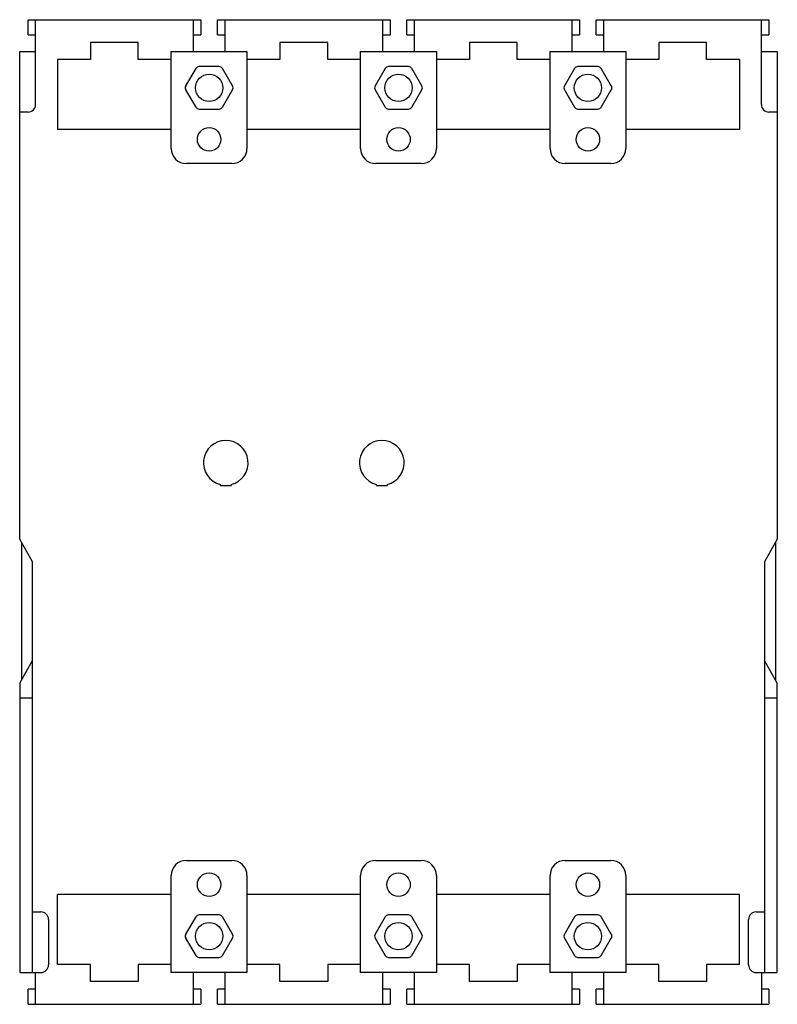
# Model space of a CAD drawing. Header units: millimetres. Extents: x 14 to 114, y 24 to 154.
import ezdxf

# ---------------------------------------------------------------- set-up
doc = ezdxf.new("R2010")
doc.units = ezdxf.units.MM
doc.header["$LTSCALE"] = 11.602679
doc.layers.add('00_COMPONENTS_1', color=7, linetype='CONTINUOUS')

msp = doc.modelspace()

# ---------------------------------------------------------------- linework, layer by layer
at = {"layer": '00_COMPONENTS_1', "color": 7, "linetype": 'Continuous'}
for p, q in [((14.9, 151.67), (14.9, 153.67)), ((14.9, 153.67), (37.7, 153.67)), ((15.9, 142.47), (15.9, 153.67)), ((36.7, 153.67), (36.7, 149.47)), ((37.7, 153.67), (37.7, 151.67)), ((39.9, 151.67), (39.9, 153.67)), ((39.9, 153.67), (62.7, 153.67)), ((40.9, 149.47), (40.9, 153.67)), ((61.7, 153.67), (61.7, 149.47)), ((62.7, 153.67), (62.7, 151.67)), ((64.9, 151.67), (64.9, 153.67)), ((64.9, 153.67), (87.7, 153.67)), ((65.9, 149.47), (65.9, 153.67)), ((86.7, 153.67), (86.7, 149.47)), ((87.7, 153.67), (87.7, 151.67)), ((89.9, 151.67), (89.9, 153.67)), ((89.9, 153.67), (112.7, 153.67)), ((90.9, 149.47), (90.9, 153.67)), ((111.7, 142.47), (111.7, 153.67)), ((112.7, 153.67), (112.7, 151.67)), ((14.9, 151.67), (15.9, 151.67)), ((36.7, 151.67), (37.7, 151.67)), ((39.9, 151.67), (40.9, 151.67)), ((61.7, 151.67), (62.7, 151.67)), ((64.9, 151.67), (65.9, 151.67)), ((86.7, 151.67), (87.7, 151.67)), ((89.9, 151.67), (90.9, 151.67)), ((111.7, 151.67), (112.7, 151.67)), ((23.15, 150.67), (23.15, 148.42)), ((29.45, 150.67), (23.15, 150.67)), ((29.45, 148.42), (29.45, 150.67)), ((48.15, 150.67), (48.15, 148.42)), ((54.45, 150.67), (48.15, 150.67)), ((54.45, 148.42), (54.45, 150.67)), ((73.15, 150.67), (73.15, 148.42)), ((79.45, 150.67), (73.15, 150.67)), ((79.45, 148.42), (79.45, 150.67)), ((98.15, 150.67), (98.15, 148.42)), ((104.45, 150.67), (98.15, 150.67)), ((104.45, 148.42), (104.45, 150.67)), ((13.8, 85.07), (13.8, 149.47)), ((13.8, 149.47), (15.9, 149.47)), ((18.8, 148.42), (18.8, 139.17)), ((23.15, 148.42), (18.8, 148.42)), ((33.8, 148.42), (29.45, 148.42)), ((33.8, 136.67), (33.8, 149.47)), ((33.8, 149.47), (43.8, 149.47)), ((43.8, 149.47), (43.8, 136.67)), ((48.15, 148.42), (43.8, 148.42)), ((58.8, 148.42), (54.45, 148.42)), ((58.8, 136.67), (58.8, 149.47)), ((58.8, 149.47), (68.8, 149.47)), ((68.8, 149.47), (68.8, 136.67)), ((73.15, 148.42), (68.8, 148.42)), ((83.8, 148.42), (79.45, 148.42)), ((83.8, 136.67), (83.8, 149.47)), ((83.8, 149.47), (93.8, 149.47)), ((93.8, 149.47), (93.8, 136.67)), ((98.15, 148.42), (93.8, 148.42)), ((108.8, 148.42), (104.45, 148.42)), ((108.8, 148.42), (108.8, 139.17)), ((111.7, 149.47), (113.8, 149.47)), ((113.8, 149.47), (113.8, 85.07)), ((37.03, 147.22), (35.7, 144.92)), ((40.13, 147.47), (37.47, 147.47)), ((41.89, 144.92), (40.56, 147.22)), ((62.03, 147.22), (60.7, 144.92)), ((65.13, 147.47), (62.47, 147.47)), ((66.89, 144.92), (65.56, 147.22)), ((87.04, 147.22), (85.71, 144.92)), ((90.13, 147.47), (87.47, 147.47)), ((91.89, 144.92), (90.56, 147.22)), ((35.7, 144.42), (37.03, 142.12)), ((40.56, 142.12), (41.89, 144.42)), ((60.7, 144.42), (62.03, 142.12)), ((65.56, 142.12), (66.89, 144.42)), ((85.71, 144.42), (87.04, 142.12)), ((90.56, 142.12), (91.89, 144.42)), ((37.47, 141.87), (40.13, 141.87)), ((62.47, 141.87), (65.13, 141.87)), ((87.47, 141.87), (90.13, 141.87)), ((14.9, 141.47), (13.8, 141.47)), ((113.8, 141.47), (112.7, 141.47)), ((33.8, 139.17), (18.8, 139.17)), ((58.8, 139.17), (43.8, 139.17)), ((83.8, 139.17), (68.8, 139.17)), ((108.8, 139.17), (93.8, 139.17)), ((41.8, 134.67), (35.8, 134.67)), ((66.8, 134.67), (60.8, 134.67)), ((91.8, 134.67), (85.8, 134.67)), ((40.3, 92.17), (40.3, 92.3)), ((41.7, 92.3), (41.7, 92.17)), ((60.9, 92.17), (60.9, 92.3)), ((62.3, 92.3), (62.3, 92.17)), ((40.3, 92.17), (41.7, 92.17)), ((60.9, 92.17), (62.3, 92.17)), ((15.5, 82.07), (13.8, 85.07)), ((14.05, 84.63), (14.05, 66.51)), ((113.8, 85.07), (112.1, 82.07)), ((113.55, 84.63), (113.55, 66.51)), ((15.5, 27.87), (15.5, 82.07)), ((112.1, 82.07), (112.1, 27.87)), ((13.8, 66.07), (15.5, 69.07)), ((113.8, 66.07), (112.1, 69.07)), ((13.8, 66.07), (13.8, 27.87)), ((113.8, 27.87), (113.8, 66.07)), ((15.5, 64.07), (13.8, 64.07)), ((113.8, 64.07), (112.1, 64.07)), ((35.8, 42.67), (41.8, 42.67)), ((60.8, 42.67), (66.8, 42.67)), ((85.8, 42.67), (91.8, 42.67)), ((33.8, 27.87), (33.8, 40.67)), ((43.8, 40.67), (43.8, 27.87)), ((58.8, 27.87), (58.8, 40.67)), ((68.8, 40.67), (68.8, 27.87)), ((83.8, 27.87), (83.8, 40.67)), ((93.8, 40.67), (93.8, 27.87)), ((33.8, 38.17), (18.8, 38.17)), ((18.8, 28.92), (18.8, 38.17)), ((58.8, 38.17), (43.8, 38.17)), ((83.8, 38.17), (68.8, 38.17)), ((108.8, 38.17), (93.8, 38.17)), ((108.8, 28.92), (108.8, 38.17)), ((15.5, 35.87), (16.6, 35.87)), ((37.03, 35.22), (35.7, 32.92)), ((40.13, 35.47), (37.47, 35.47)), ((41.89, 32.92), (40.56, 35.22)), ((62.03, 35.22), (60.7, 32.92)), ((65.13, 35.47), (62.47, 35.47)), ((66.89, 32.92), (65.56, 35.22)), ((87.04, 35.22), (85.71, 32.92)), ((90.13, 35.47), (87.47, 35.47)), ((91.89, 32.92), (90.56, 35.22)), ((111, 35.87), (112.1, 35.87)), ((17.6, 34.87), (17.6, 28.87)), ((110, 28.87), (110, 34.87)), ((35.7, 32.42), (37.03, 30.12)), ((40.56, 30.12), (41.89, 32.42)), ((60.7, 32.42), (62.03, 30.12)), ((65.56, 30.12), (66.89, 32.42)), ((85.71, 32.42), (87.04, 30.12)), ((90.56, 30.12), (91.89, 32.42)), ((23.15, 28.92), (18.8, 28.92)), ((23.15, 26.67), (23.15, 28.92)), ((33.8, 28.92), (29.45, 28.92)), ((29.45, 28.92), (29.45, 26.67)), ((37.47, 29.87), (40.13, 29.87)), ((48.15, 28.92), (43.8, 28.92)), ((48.15, 26.67), (48.15, 28.92)), ((58.8, 28.92), (54.45, 28.92)), ((54.45, 28.92), (54.45, 26.67)), ((62.47, 29.87), (65.13, 29.87)), ((73.15, 28.92), (68.8, 28.92)), ((73.15, 26.67), (73.15, 28.92)), ((83.8, 28.92), (79.45, 28.92)), ((79.45, 28.92), (79.45, 26.67)), ((87.47, 29.87), (90.13, 29.87)), ((98.15, 28.92), (93.8, 28.92)), ((98.15, 26.67), (98.15, 28.92)), ((108.8, 28.92), (104.45, 28.92)), ((104.45, 28.92), (104.45, 26.67)), ((13.8, 27.87), (16.6, 27.87)), ((15.9, 23.67), (15.9, 27.87)), ((43.8, 27.87), (33.8, 27.87)), ((36.7, 27.87), (36.7, 23.67)), ((40.9, 23.67), (40.9, 27.87)), ((68.8, 27.87), (58.8, 27.87)), ((61.7, 27.87), (61.7, 23.67)), ((65.9, 23.67), (65.9, 27.87)), ((93.8, 27.87), (83.8, 27.87)), ((86.7, 27.87), (86.7, 23.67)), ((90.9, 23.67), (90.9, 27.87)), ((111, 27.87), (113.8, 27.87)), ((111.7, 27.87), (111.7, 23.67)), ((29.45, 26.67), (23.15, 26.67)), ((54.45, 26.67), (48.15, 26.67)), ((79.45, 26.67), (73.15, 26.67)), ((104.45, 26.67), (98.15, 26.67)), ((15.9, 25.67), (14.9, 25.67)), ((14.9, 23.67), (14.9, 25.67)), ((37.7, 25.67), (36.7, 25.67)), ((37.7, 25.67), (37.7, 23.67)), ((40.9, 25.67), (39.9, 25.67)), ((39.9, 23.67), (39.9, 25.67)), ((62.7, 25.67), (61.7, 25.67)), ((62.7, 25.67), (62.7, 23.67)), ((65.9, 25.67), (64.9, 25.67)), ((64.9, 23.67), (64.9, 25.67)), ((87.7, 25.67), (86.7, 25.67)), ((87.7, 25.67), (87.7, 23.67)), ((90.9, 25.67), (89.9, 25.67)), ((89.9, 23.67), (89.9, 25.67)), ((112.7, 25.67), (111.7, 25.67)), ((112.7, 25.67), (112.7, 23.67)), ((14.9, 23.67), (37.7, 23.67)), ((39.9, 23.67), (62.7, 23.67)), ((64.9, 23.67), (87.7, 23.67)), ((89.9, 23.67), (112.7, 23.67))]:
    msp.add_line(p, q, dxfattribs=at)
for centre, radius in [((38.8, 144.67), 1.8), ((63.8, 144.67), 1.8), ((88.8, 144.67), 1.8), ((38.8, 137.87), 1.55), ((63.8, 137.87), 1.55), ((88.8, 137.87), 1.55), ((38.8, 39.47), 1.55), ((63.8, 39.47), 1.55), ((88.8, 39.47), 1.55), ((38.8, 32.67), 1.8), ((63.8, 32.67), 1.8), ((88.8, 32.67), 1.8)]:
    msp.add_circle(centre, radius, dxfattribs=at)
for centre, radius, start, end in [((37.47, 146.97), 0.5, 90.3119, 150.1158), ((40.13, 146.97), 0.5, 30.1965, 90.3119), ((62.47, 146.97), 0.5, 90.3119, 150.1158), ((65.13, 146.97), 0.5, 30.1965, 90.3119), ((87.47, 146.97), 0.5, 89.9946, 149.9484), ((90.13, 146.97), 0.5, 30.0284, 89.9946), ((36.14, 144.67), 0.5, 150.1176, 209.8824), ((41.46, 144.67), 0.5, 329.8053, 30.1947), ((61.14, 144.67), 0.5, 150.1176, 209.8824), ((66.46, 144.67), 0.5, 329.8053, 30.1947), ((86.14, 144.67), 0.5, 149.96, 210.04), ((91.46, 144.67), 0.5, 329.9297, 30.0703), ((14.9, 142.47), 1, 270, 360), ((37.47, 142.37), 0.5, 209.8842, 269.6881), ((40.13, 142.37), 0.5, 269.6881, 329.8035), ((62.47, 142.37), 0.5, 209.8842, 269.6881), ((65.13, 142.37), 0.5, 269.6881, 329.8035), ((87.47, 142.37), 0.5, 210.0516, 270.0054), ((90.13, 142.37), 0.5, 270.0036, 329.9716), ((112.7, 142.47), 1, 180, 270), ((35.8, 136.67), 2, 180, 270), ((41.8, 136.67), 2, 270, 360), ((60.8, 136.67), 2, 180, 270), ((66.8, 136.67), 2, 270, 360), ((85.8, 136.67), 2, 180, 270), ((91.8, 136.67), 2, 270, 360), ((41, 95.17), 2.95, 283.7265, 256.2735), ((61.6, 95.17), 2.95, 283.7265, 256.2735), ((35.8, 40.67), 2, 90, 180), ((41.8, 40.67), 2, 0, 90), ((60.8, 40.67), 2, 90, 180), ((66.8, 40.67), 2, 0, 90), ((85.8, 40.67), 2, 90, 180), ((91.8, 40.67), 2, 0, 90), ((16.6, 34.87), 1, 0, 90), ((37.47, 34.97), 0.5, 90.3119, 150.1158), ((40.13, 34.97), 0.5, 30.1965, 90.3119), ((62.47, 34.97), 0.5, 90.3119, 150.1158), ((65.13, 34.97), 0.5, 30.1965, 90.3119), ((87.47, 34.97), 0.5, 89.9946, 149.9484), ((90.13, 34.97), 0.5, 30.0284, 89.9946), ((111, 34.87), 1, 90, 180), ((36.14, 32.67), 0.5, 150.1176, 209.8824), ((41.46, 32.67), 0.5, 329.8053, 30.1947), ((61.14, 32.67), 0.5, 150.1176, 209.8824), ((66.46, 32.67), 0.5, 329.8053, 30.1947), ((86.14, 32.67), 0.5, 149.96, 210.04), ((91.46, 32.67), 0.5, 329.9297, 30.0703), ((37.47, 30.37), 0.5, 209.8842, 269.6881), ((40.13, 30.37), 0.5, 269.6881, 329.8035), ((62.47, 30.37), 0.5, 209.8842, 269.6881), ((65.13, 30.37), 0.5, 269.6881, 329.8035), ((87.47, 30.37), 0.5, 210.0516, 270.0054), ((90.13, 30.37), 0.5, 270.0036, 329.9716), ((16.6, 28.87), 1, 270, 360), ((111, 28.87), 1, 180, 270)]:
    msp.add_arc(centre, radius, start, end, dxfattribs=at)

doc.saveas('drawing.dxf')
